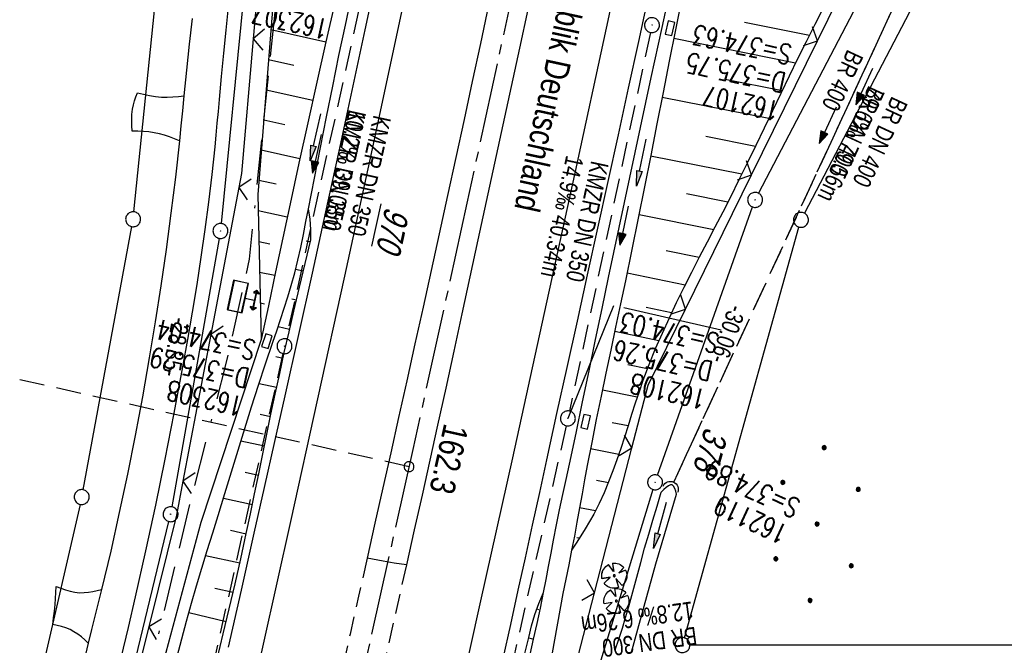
# Model space of a CAD drawing. Extents: x 510946 to 511423, y 462842 to 463807.
# Tile 16 of 33: x 511124 to 511222, y 463226 to 463289. Entities that reach past the tile are written whole.
import ezdxf

# ---------------------------------------------------------------- set-up
doc = ezdxf.new("R2010")
doc.units = 0
doc.header["$LTSCALE"] = 10
doc.header["$MEASUREMENT"] = 0
for name, pattern in [('ACAD_ISO16W100', [73, 15, -6.5, 15, -6.5, 15, -7, 1, -7]), ('ACHSE', [5.5, 4, -0.5, 0.5, -0.5]), ('AUSGEZOGEN', [0]), ('LT00', [0]), ('LT11', [0.3, 0.2, -0.1]), ('LT12', [0.4, 0.3, -0.1]), ('LT17', [0.15, 0.1, -0.05]), ('STRICHLINIE2', [0.375, 0.25, -0.125])]:
    doc.linetypes.add(name, pattern=pattern)
doc.layers.get('0').update_dxf_attribs({"linetype": 'LT00'})
for name, color, linetype in [('--EK_FBR', 1, 'LT00'), ('--EK_Halt-Pfeil', 4, 'LT00'), ('--EK_Haltung', 7, 'STRICHLINIE2'), ('--EK_Haltung-Text', 140, 'LT00'), ('--EK_Schacht-Text', 5, 'LT00'), ('--EK_ST-93-1', 30, 'LT17'), ('--EL_DFK_AB_L', 21, 'LT00'), ('--EL_DFK_AB_P', 7, 'LT00'), ('--EL_Halt-Pfeil', 4, 'LT00'), ('--EL_Haltung', 182, 'STRICHLINIE2'), ('--EL_Haltung-Text', 182, 'LT00'), ('-AX-093', 35, 'ACHSE'), ('-ST-93-1', 250, 'LT00'), ('ABSTAND', 8, 'LT00'), ('BAB-KABEL', 220, 'ACAD_ISO16W100'), ('BRD', 255, 'Continuous'), ('DFK_AB_FLNR', 7, 'Continuous'), ('DFK_AB_L', 21, 'LT00'), ('DFK_AB_P', 7, 'LT00'), ('DFK_FLUR_NR', 250, 'LT00'), ('DFK_GZPKT', 250, 'LT00'), ('DFK_KATASTER', 250, 'LT00'), ('DFK_NUTZUNG', 250, 'LT00'), ('DL', 182, 'LT12'), ('DL_PFEIL', 201, 'LT00'), ('DL_TEXT', 182, 'LT00'), ('MITTELSTREIFEN-Ü_LINIE', 250, 'LT11'), ('PFEIL', 140, 'AUSGEZOGEN'), ('V105_AFBR_BAB', 250, 'LT00'), ('V105_BAUM', 250, 'LT00'), ('V105_BOESCH', 250, 'LT00'), ('V105_BOSCHUNG', 250, 'LT00'), ('V105_EINFAHRT', 250, 'LT00'), ('V105_GRABEN', 250, 'LT00'), ('V105_KA_PRUF', 182, 'LT00'), ('V105_LD_MARK', 250, 'LT00'), ('V105_PARK_MS', 1, 'LT00'), ('V105_SINKK', 182, 'LT00'), ('V105_STROM', 80, 'LT00'), ('V105_UK_DURCH', 182, 'LT00'), ('V105_ZAUN', 40, 'LT00')]:
    doc.layers.add(name, color=color, linetype=linetype)
doc.styles.add('Beschrift', font='ARIAL.TTF')
doc.styles.add('Haltungsbeschriftung', font='ARIAL.TTF', dxfattribs={"width": 0.75})
doc.styles.add('schachtbeschriftung', font='romans.shx', dxfattribs={"width": 0.75, "height": 2})
doc.styles.get("Standard").update_dxf_attribs({"font": 'ARIAL.TTF'})

# ---------------------------------------------------------------- blocks, each defined once
blk = doc.blocks.new('SYMB7010')
at = {"color": 0, "linetype": 'ByBlock'}
for points in [[(-0.031408, 0.499213), (-0.093728, 0.49134), (-0.15457, 0.475719), (-0.212975, 0.452595), (-0.268021, 0.422333), (-0.31884, 0.385411), (-0.36463, 0.342411), (-0.40467, 0.29401), (-0.438329, 0.240973), (-0.465074, 0.184136), (-0.484486, 0.124395), (-0.496256, 0.062692), (-0.5002, 0)], [(-0.5002, 0), (-0.496256, -0.062692), (-0.484486, -0.124395), (-0.465075, -0.184136), (-0.438329, -0.240973), (-0.404671, -0.29401), (-0.36463, -0.342411), (-0.31884, -0.385411), (-0.268021, -0.422333), (-0.212975, -0.452595), (-0.154571, -0.475719), (-0.093728, -0.49134), (-0.031408, -0.499213), (0.031408, -0.499213)], [(0.5002, 0), (0.496256, 0.062692), (0.484485, 0.124395), (0.465074, 0.184136), (0.438329, 0.240973), (0.40467, 0.29401), (0.36463, 0.342411), (0.31884, 0.385411), (0.268021, 0.422333), (0.212975, 0.452595), (0.15457, 0.475719), (0.093728, 0.49134), (0.031408, 0.499213), (-0.031408, 0.499213)], [(0.031408, -0.499213), (0.093728, -0.491341), (0.15457, -0.475719), (0.212975, -0.452595), (0.268021, -0.422333), (0.31884, -0.385411), (0.36463, -0.342411), (0.404671, -0.294011), (0.438329, -0.240974), (0.465075, -0.184136), (0.484486, -0.124395), (0.496256, -0.062692), (0.500201, 0)]]:
    blk.add_lwpolyline(points, dxfattribs=at)
blk = doc.blocks.new('SYMB0003')
at = {"color": 0, "linetype": 'ByBlock'}
for p, q in [((-0.015712, 0), (0.010166, 0.012015)), ((0, -0.021257), (-0.015712, 0)), ((0.010166, 0.012015), (0, -0.021257))]:
    blk.add_line(p, q, dxfattribs=at)
for points in [[(-0.031395, 0.499013), (-0.093691, 0.491144), (-0.154509, 0.475528), (-0.21289, 0.452414), (-0.267913, 0.422164), (-0.318712, 0.385257), (-0.364484, 0.342274), (-0.404509, 0.293893), (-0.438154, 0.240877), (-0.464888, 0.184062), (-0.484292, 0.124345), (-0.496058, 0.062667), (-0.5, 0)], [(-0.5, 0), (-0.496058, -0.062667), (-0.484292, -0.124345), (-0.464888, -0.184062), (-0.438154, -0.240877), (-0.404509, -0.293893), (-0.364485, -0.342274), (-0.318712, -0.385257), (-0.267914, -0.422164), (-0.21289, -0.452414), (-0.154509, -0.475529), (-0.093691, -0.491144), (-0.031395, -0.499014), (0.031395, -0.499014)], [(0.5, 0), (0.496057, 0.062667), (0.484292, 0.124345), (0.464888, 0.184062), (0.438153, 0.240877), (0.404509, 0.293893), (0.364484, 0.342274), (0.318712, 0.385257), (0.267913, 0.422164), (0.21289, 0.452414), (0.154509, 0.475528), (0.093691, 0.491144), (0.031395, 0.499013), (-0.031395, 0.499013)], [(0.031395, -0.499014), (0.093691, -0.491144), (0.154509, -0.475529), (0.21289, -0.452414), (0.267914, -0.422164), (0.318712, -0.385257), (0.364485, -0.342274), (0.404509, -0.293893), (0.438154, -0.240877), (0.464889, -0.184062), (0.484292, -0.124345), (0.496058, -0.062667), (0.5, 0)]]:
    blk.add_lwpolyline(points, dxfattribs=at)
blk = doc.blocks.new('Pfreil3')
at = {"layer": 'PFEIL'}
blk.add_hatch(color=256, dxfattribs=at).paths.add_polyline_path([(-1.549, 0.273), (-1.549, -0.273), (0, 0)])
for p, q in [((-1.549, 0), (-4.831, 0)), ((-1.549, -0.273), (-1.549, 0.273)), ((-1.549, 0.273), (0, 0)), ((0, 0), (-1.549, -0.273))]:
    blk.add_line(p, q, dxfattribs=at)
blk = doc.blocks.new('SYMB1122')
at = {"color": 0, "linetype": 'ByBlock'}
for p, q in [((0.311075, 0.391979), (0.09863, 0.092887)), ((0.09863, 0.092887), (0.418246, 0.260377)), ((-0.475333, -0.172973), (-0.166954, -0.06134)), ((-0.166954, -0.06134), (-0.386962, -0.319059)), ((0.008901, -0.038997), (0.02494, -0.031273)), ((0.377481, -0.336756), (0.093097, -0.145464)), ((0.093097, -0.145464), (0.215406, -0.456826)), ((0.022929, -0.501191), (-0.043246, -0.49913))]:
    blk.add_line(p, q, dxfattribs=at)
for points in [[(-0.316355, 0.394287), (-0.266036, 0.429988), (-0.211684, 0.459185), (-0.154136, 0.481431), (-0.094277, 0.496382), (-0.033028, 0.50381), (0.028669, 0.503599)], [(0.028669, 0.503599), (0.089866, 0.495753), (0.149621, 0.480392), (0.207015, 0.457753), (0.261166, 0.428184), (0.31124, 0.39214)], [(-0.508141, 0.010932), (-0.503002, 0.073258), (-0.489922, 0.134413), (-0.469118, 0.19339), (-0.440931, 0.249215), (-0.405825, 0.300971)], [(-0.475728, -0.172816), (-0.494391, -0.113127), (-0.505255, -0.05154), (-0.508141, 0.010932)], [(-0.316293, 0.394214), (-0.150355, 0.155979), (-0.405806, 0.30112)], [(-0.02494, 0.031273), (-0.036039, 0.017355), (-0.04, 0)], [(-0.04, 0), (-0.036039, -0.017355), (-0.02494, -0.031273), (-0.008901, -0.038997), (0.008901, -0.038997)], [(0.008901, 0.038997), (-0.008901, 0.038997), (-0.02494, 0.031273)], [(0.04, 0), (0.036039, 0.017355), (0.02494, 0.031273), (0.008901, 0.038997)], [(0.02494, -0.031273), (0.036039, -0.017355), (0.04, 0)], [(0.418338, 0.260323), (0.450658, 0.204641), (0.475368, 0.14519), (0.492037, 0.083003), (0.500376, 0.019163), (0.500238, -0.045218), (0.491628, -0.109022), (0.474694, -0.171137), (0.449731, -0.230483), (0.417173, -0.286026), (0.377588, -0.336801)], [(-0.043246, -0.49913), (-0.108608, -0.48859), (-0.172076, -0.469745), (-0.232599, -0.442906), (-0.289176, -0.408519), (-0.340869, -0.367153), (-0.386823, -0.319492)], [(0.215414, -0.456858), (0.153338, -0.479878), (0.088821, -0.494738), (0.022929, -0.501191)]]:
    blk.add_lwpolyline(points, dxfattribs=at)
blk = doc.blocks.new('SYMB0702')
at = {"color": 0, "linetype": 'ByBlock'}
for p, q in [((0.071716, 0.203284), (0.071716, 0.146716)), ((0.1, 0.175), (-0.1, 0.175)), ((0, 0.075), (0, 0.175))]:
    blk.add_line(p, q, dxfattribs=at)
for points in [[(-0.071716, 0.203284), (-0.1, 0.175), (-0.071716, 0.146716), (-0.071716, 0.203284)], [(0.071716, 0.203284), (0.1, 0.175), (0.071716, 0.146716)], [(0.15, 0.075), (-0.15, 0.075), (-0.15, -0.075), (0.15, -0.075), (0.15, 0.075)]]:
    blk.add_lwpolyline(points, dxfattribs=at)
blk = doc.blocks.new('SYMB0024')
at = {"color": 0, "linetype": 'ByBlock'}
for p, q in [((-0.5, 0.5), (0, 0)), ((0, 0), (0.5, 0.5))]:
    blk.add_line(p, q, dxfattribs=at)
blk = doc.blocks.new('SYMB1107')
at = {"color": 0, "linetype": 'ByBlock'}
for points in [[(-0.2, 0), (-0.196157, 0.039018), (-0.184776, 0.076537), (-0.166294, 0.111114), (-0.141421, 0.141421), (-0.111114, 0.166294), (-0.076537, 0.184776), (-0.039018, 0.196157), (0, 0.2)], [(0, 0.2), (0.039018, 0.196157), (0.076537, 0.184776), (0.111114, 0.166294), (0.141421, 0.141421), (0.166294, 0.111114), (0.184776, 0.076537), (0.196157, 0.039018), (0.2, 0)]]:
    blk.add_lwpolyline(points, dxfattribs=at)
blk = doc.blocks.new('SYMB0652')
at = {"color": 0, "linetype": 'ByBlock'}
blk.add_lwpolyline([(-0.15, -0.075), (0.15, -0.075), (0.15, 0.075), (-0.15, 0.075), (-0.15, -0.075)], dxfattribs=at)
blk = doc.blocks.new('SYMB0070')
at = {"color": 0, "linetype": 'ByBlock'}
for p, q in [((-0.5, 0), (0.2, 0)), ((0.5, 0), (0.2, 0.1)), ((0.2, 0.1), (0.2, 0)), ((0.468, 0), (0.21, 0.086)), ((0.21, 0.086), (0.21, -0.086)), ((0.21, -0.086), (0.468, 0)), ((0.22, -0.072), (0.437, 0)), ((0.23, -0.058), (0.405, 0)), ((0.24, -0.045), (0.374, 0)), ((0.342, 0), (0.25, 0.031)), ((0.25, 0.031), (0.25, -0.031)), ((0.25, -0.031), (0.342, 0)), ((0.26, -0.017), (0.31, 0)), ((0.27, -0.003), (0.279, 0))]:
    blk.add_line(p, q, dxfattribs=at)
for points in [[(0.2, 0), (0.2, -0.1), (0.5, 0)], [(0.437, 0), (0.22, 0.072), (0.22, -0.072)], [(0.405, 0), (0.23, 0.058), (0.23, -0.058)], [(0.374, 0), (0.24, 0.045), (0.24, -0.045)], [(0.31, 0), (0.26, 0.017), (0.26, -0.017)], [(0.279, 0), (0.27, 0.003), (0.27, -0.003)]]:
    blk.add_lwpolyline(points, dxfattribs=at)
blk = doc.blocks.new('Ackerland7')
at = {"layer": 'DFK_NUTZUNG', "color": 0, "linetype": 'ByBlock'}
for p, q in [((-3.95, 3.628), (-3.95, 3.97)), ((-3.9, 3.99), (-3.9, 3.607)), ((-3.85, 3.601), (-3.85, 3.997)), ((-3.8, 3.99), (-3.8, 3.607)), ((-3.75, 3.628), (-3.75, 3.97)), ((3.75, 3.629), (3.75, 3.971)), ((3.8, 3.992), (3.8, 3.608)), ((3.85, 3.602), (3.85, 3.998)), ((3.9, 3.992), (3.9, 3.608)), ((3.95, 3.629), (3.95, 3.971)), ((-4, 3.928), (-4, 3.67)), ((-3.7, 3.928), (-3.7, 3.67)), ((-3.65, 3.798), (-3.65, 3.8)), ((3.7, 3.929), (3.7, 3.671)), ((4, 3.929), (4, 3.671)), ((4.05, 3.799), (4.05, 3.801)), ((-7.85, 0.129), (-7.85, -0.129)), ((-7.8, -0.171), (-7.8, 0.171)), ((-7.75, 0.192), (-7.75, -0.192)), ((-7.7, -0.198), (-7.7, 0.198)), ((-7.65, 0.192), (-7.65, -0.192)), ((-7.6, -0.171), (-7.6, 0.171)), ((-7.55, 0.129), (-7.55, -0.129)), ((-7.5, -0.001), (-7.5, 0.001)), ((-0.15, 0.129), (-0.15, -0.129)), ((-0.1, -0.171), (-0.1, 0.171)), ((-0.05, 0.192), (-0.05, -0.192)), ((0, -0.198), (0, 0.198)), ((0.05, 0.192), (0.05, -0.192)), ((0.1, -0.171), (0.1, 0.171)), ((0.15, 0.129), (0.15, -0.129)), ((0.2, -0.001), (0.2, 0.001)), ((7.55, 0.129), (7.55, -0.129)), ((7.6, -0.171), (7.6, 0.171)), ((7.65, 0.192), (7.65, -0.192)), ((7.7, -0.198), (7.7, 0.198)), ((7.75, 0.192), (7.75, -0.192)), ((7.8, -0.171), (7.8, 0.171)), ((7.85, 0.129), (7.85, -0.129)), ((7.9, -0.001), (7.9, 0.001)), ((-4, -3.671), (-4, -3.929)), ((-3.95, -3.971), (-3.95, -3.629)), ((-3.9, -3.608), (-3.9, -3.992)), ((-3.85, -3.998), (-3.85, -3.602)), ((-3.8, -3.608), (-3.8, -3.992)), ((-3.75, -3.971), (-3.75, -3.629)), ((-3.7, -3.671), (-3.7, -3.929)), ((-3.65, -3.801), (-3.65, -3.799)), ((3.7, -3.671), (3.7, -3.929)), ((3.75, -3.971), (3.75, -3.629)), ((3.8, -3.608), (3.8, -3.992)), ((3.85, -3.998), (3.85, -3.602)), ((3.9, -3.608), (3.9, -3.992)), ((3.95, -3.971), (3.95, -3.629)), ((4, -3.671), (4, -3.929)), ((4.05, -3.801), (4.05, -3.799))]:
    blk.add_line(p, q, dxfattribs=at)
for points in [[(-3.65, 3.799), (-3.67, 3.886), (-3.725, 3.955), (-3.805, 3.994), (-3.894, 3.994), (-3.975, 3.955), (-4.03, 3.886), (-4.05, 3.799), (-4.03, 3.712), (-3.975, 3.642), (-3.894, 3.604), (-3.805, 3.604), (-3.725, 3.642), (-3.67, 3.712), (-3.65, 3.799)], [(4.05, 3.8), (4.03, 3.887), (3.975, 3.956), (3.894, 3.995), (3.805, 3.995), (3.725, 3.956), (3.67, 3.887), (3.65, 3.8), (3.67, 3.713), (3.725, 3.644), (3.805, 3.605), (3.894, 3.605), (3.975, 3.644), (4.03, 3.713), (4.05, 3.8)], [(-7.5, 0), (-7.52, 0.087), (-7.575, 0.156), (-7.655, 0.195), (-7.744, 0.195), (-7.825, 0.156), (-7.88, 0.087), (-7.9, 0)], [(0.2, 0), (0.18, 0.087), (0.125, 0.156), (0.045, 0.195), (-0.044, 0.195), (-0.125, 0.156), (-0.18, 0.087), (-0.2, 0)], [(-0.2, 0), (-0.18, -0.087), (-0.125, -0.156), (-0.044, -0.195), (0.045, -0.195), (0.125, -0.156), (0.18, -0.087), (0.2, 0)], [(7.9, 0), (7.88, 0.087), (7.825, 0.156), (7.744, 0.195), (7.655, 0.195), (7.575, 0.156), (7.52, 0.087), (7.5, 0)], [(7.5, 0), (7.52, -0.087), (7.575, -0.156), (7.655, -0.195), (7.744, -0.195), (7.825, -0.156), (7.88, -0.087), (7.9, 0)], [(-7.9, 0), (-7.88, -0.087), (-7.825, -0.156), (-7.744, -0.195), (-7.655, -0.195), (-7.575, -0.156), (-7.52, -0.087), (-7.5, 0)], [(-3.65, -3.8), (-3.67, -3.713), (-3.725, -3.644), (-3.805, -3.605), (-3.894, -3.605), (-3.975, -3.644), (-4.03, -3.713), (-4.05, -3.8), (-4.03, -3.887), (-3.975, -3.956), (-3.894, -3.995), (-3.805, -3.995), (-3.725, -3.956), (-3.67, -3.887), (-3.65, -3.8)], [(4.05, -3.8), (4.03, -3.713), (3.975, -3.644), (3.894, -3.605), (3.805, -3.605), (3.725, -3.644), (3.67, -3.713), (3.65, -3.8), (3.67, -3.887), (3.725, -3.956), (3.805, -3.995), (3.894, -3.995), (3.975, -3.956), (4.03, -3.887), (4.05, -3.8)]]:
    blk.add_lwpolyline(points, dxfattribs=at)
blk = doc.blocks.new('SYMB2')
at = {"color": 0, "linetype": 'ByBlock', "flags": 128}
for points in [[(-0.031395, 0.499013), (-0.093691, 0.491144), (-0.154509, 0.475528), (-0.21289, 0.452414), (-0.267913, 0.422164), (-0.318712, 0.385257), (-0.364484, 0.342274), (-0.404509, 0.293893), (-0.438154, 0.240877), (-0.464888, 0.184062), (-0.484292, 0.124345), (-0.496058, 0.062667), (-0.5, 0)], [(-0.5, 0), (-0.496058, -0.062667), (-0.484292, -0.124345), (-0.464888, -0.184062), (-0.438154, -0.240877), (-0.404509, -0.293893), (-0.364485, -0.342274), (-0.318712, -0.385257), (-0.267914, -0.422164), (-0.21289, -0.452414), (-0.154509, -0.475529), (-0.093691, -0.491144), (-0.031395, -0.499014), (0.031395, -0.499014)], [(0.5, 0), (0.496057, 0.062667), (0.484292, 0.124345), (0.464888, 0.184062), (0.438153, 0.240877), (0.404509, 0.293893), (0.364484, 0.342274), (0.318712, 0.385257), (0.267913, 0.422164), (0.21289, 0.452414), (0.154509, 0.475528), (0.093691, 0.491144), (0.031395, 0.499013), (-0.031395, 0.499013)], [(0.031395, -0.499014), (0.093691, -0.491144), (0.154509, -0.475529), (0.21289, -0.452414), (0.267914, -0.422164), (0.318712, -0.385257), (0.364485, -0.342274), (0.404509, -0.293893), (0.438154, -0.240877), (0.464889, -0.184062), (0.484292, -0.124345), (0.496058, -0.062667), (0.5, 0)]]:
    blk.add_lwpolyline(points, dxfattribs=at)

msp = doc.modelspace()

# ---------------------------------------------------------------- linework, layer by layer
at = {"layer": '--EK_FBR'}
for points in [[(511144.624, 463225.891), (511145.909, 463231.603), (511147.195, 463237.314), (511148.231, 463241.911), (511149.266, 463246.508), (511150.297, 463251.106), (511151.668, 463257.253), (511153.029, 463263.403), (511154.381, 463269.554), (511155.707, 463275.635), (511157.024, 463281.719), (511158.332, 463287.803), (511159.634, 463293.89), (511160.56, 463298.239), (511161.484, 463302.589), (511162.406, 463306.939), (511163.328, 463311.289), (511164.251, 463315.639), (511165.083, 463319.561), (511165.916, 463323.482), (511166.747, 463327.404), (511167.575, 463331.327), (511168.4, 463335.25), (511169.22, 463339.174)], [(511186.902, 463291.969), (511185.748, 463286.642), (511184.728, 463281.96), (511183.702, 463277.279), (511182.673, 463272.599), (511181.642, 463267.92), (511180.608, 463263.241), (511179.581, 463258.596), (511178.555, 463253.951), (511177.532, 463249.306), (511176.513, 463244.659), (511175.8, 463241.39), (511175.087, 463238.121), (511174.372, 463234.852), (511173.652, 463231.585), (511172.889, 463228.159), (511172.119, 463224.734)], [(511170.704, 463290.271), (511169.883, 463286.452), (511169.062, 463282.633), (511168.242, 463278.814), (511167.419, 463274.995), (511166.592, 463271.178), (511165.76, 463267.361), (511164.949, 463263.671), (511164.132, 463259.983), (511163.313, 463256.295), (511162.491, 463252.608), (511161.668, 463248.921), (511160.881, 463245.389), (511160.093, 463241.858), (511159.305, 463238.326), (511158.515, 463234.795)], [(511174.641, 463289.835), (511173.808, 463285.986), (511172.973, 463282.137), (511172.135, 463278.289), (511171.297, 463274.441), (511170.46, 463270.593), (511169.625, 463266.744), (511168.822, 463263.027), (511168.02, 463259.309), (511167.216, 463255.592), (511166.409, 463251.876), (511165.595, 463248.161), (511164.818, 463244.651), (511164.036, 463241.143), (511163.248, 463237.636), (511162.458, 463234.129)], [(511162.458, 463234.129), (511161.236, 463234.325), (511160.112, 463234.524), (511158.515, 463234.795)]]:
    msp.add_lwpolyline(points, dxfattribs=at)
at = {"layer": '--EK_Haltung'}
for p, q in [((511222.025, 463313.239), (511189.257, 463242.394)), ((511158.5, 463293.5), (511150.392, 463256.805)), ((511186.946, 463287.547), (511178.82, 463249.562)), ((511150.066, 463255.341), (511132.725, 463178.022)), ((511178.497, 463248.098), (511161.118, 463171.467))]:
    msp.add_line(p, q, dxfattribs=at)
at = {"layer": '--EK_Schacht-Text', "flags": 128}
msp.add_lwpolyline([(511183.238, 463260.131), (511178.663, 463248.829)], dxfattribs=at)
at = {"layer": '--EK_ST-93-1', "ltscale": 2.5}
msp.add_line((511162.721, 463243.987), (511123.678, 463252.698), dxfattribs=at)
at = {"layer": '--EL_DFK_AB_L'}
for p, q in [((511151.327, 463343.763), (511143.874, 463268.376)), ((511217.643, 463309.385), (511197.798, 463271.414)), ((511187.661, 463243.127), (511197.2, 463270.043)), ((511143.67, 463266.891), (511138.93, 463239.958)), ((511187.191, 463241.703), (511170.93, 463188.487)), ((511108.427, 463113.919), (511138.624, 463238.491))]:
    msp.add_line(p, q, dxfattribs=at)
at = {"layer": '--EL_Haltung'}
for p, q in [((511222.025, 463313.239), (511189.257, 463242.394)), ((511158.5, 463293.5), (511150.392, 463256.805)), ((511186.946, 463287.547), (511178.82, 463249.562)), ((511150.066, 463255.341), (511132.725, 463178.022)), ((511178.497, 463248.098), (511161.118, 463171.467))]:
    msp.add_line(p, q, dxfattribs=at)
at = {"layer": '-AX-093', "ltscale": 0.2}
msp.add_lwpolyline([(511262.648, 463780.97), (511260.626, 463767.59), (511256.77, 463742.6), (511252.835, 463717.623), (511248.821, 463692.658), (511244.728, 463667.706), (511240.556, 463642.767), (511236.305, 463617.841), (511231.975, 463592.929), (511227.566, 463568.031), (511223.079, 463543.147), (511218.513, 463518.277), (511213.868, 463493.422), (511209.145, 463468.581), (511204.343, 463443.756), (511199.463, 463418.946), (511194.504, 463394.151), (511189.467, 463369.372), (511184.351, 463344.61), (511179.157, 463319.863), (511173.885, 463295.133), (511168.534, 463270.42), (511163.106, 463245.724), (511157.599, 463221.046)], dxfattribs=at)
at = {"layer": 'BAB-KABEL', "ltscale": 0.03, "flags": 128}
msp.add_lwpolyline([(511222.639, 463789.685), (511228.062, 463774.69), (511221.047, 463738.687), (511215.668, 463709.215), (511209.116, 463679.752), (511203.386, 463649.735), (511199.716, 463631.03), (511193.071, 463596.749), (511187.765, 463572.71), (511182.462, 463546.013), (511203.211, 463524.576), (511200.678, 463507.917), (511182.238, 463492.341), (511175.694, 463462.766), (511171.503, 463443.504), (511162.609, 463396.003), (511154.73, 463347.931), (511152.929, 463326.259), (511150.369, 463299.992), (511148.611, 463283.541), (511146.686, 463264.795), (511144.287, 463254.055), (511140.929, 463241.117), (511135.167, 463217.092), (511129.252, 463192.653), (511127.814, 463187.223), (511125.253, 463171.347), (511122.375, 463153.776), (511120.296, 463141.796), (511118.371, 463133.568), (511114.374, 463116.317), (511106.371, 463083.453), (511103.015, 463070.194), (511099.817, 463056.937), (511095.496, 463046.186), (511084.457, 463018.83), (511076.145, 462999.023), (511068.962, 462979.213), (511064.435, 462967.111), (511059.814, 462953.341), (511052.434, 462930.013), (511046.434, 462911.516), (511041.513, 462895.973), (511037.444, 462883.335)], dxfattribs=at)
at = {"layer": 'DFK_AB_L'}
for p, q in [((511151.327, 463343.763), (511143.874, 463268.376)), ((511217.643, 463309.385), (511197.798, 463271.414)), ((511187.661, 463243.127), (511197.2, 463270.043)), ((511143.67, 463266.891), (511138.93, 463239.958)), ((511187.191, 463241.703), (511170.93, 463188.487)), ((511108.427, 463113.919), (511138.624, 463238.491))]:
    msp.add_line(p, q, dxfattribs=at)
at = {"layer": 'DFK_KATASTER'}
for p, q in [((511135.117, 463269.556), (511142.133, 463337.744)), ((511222.433, 463307.775), (511202.397, 463269.415)), ((511130.017, 463241.677), (511134.904, 463268.072)), ((511190.362, 463226.812), (511201.849, 463268.027)), ((511129.712, 463240.209), (511105.838, 463136.211)), ((511310.056, 463226.099), (511190.91, 463226.09))]:
    msp.add_line(p, q, dxfattribs=at)
at = {"layer": 'DL'}
msp.add_line((511222.025, 463313.239), (511189.257, 463242.394), dxfattribs=at)
at = {"layer": 'MITTELSTREIFEN-Ü_LINIE', "flags": 128}
for points in [[(511158.515, 463234.795), (511157.659, 463230.983), (511156.801, 463227.171), (511155.941, 463223.359), (511155.083, 463219.547), (511154.225, 463215.735), (511153.371, 463211.922), (511152.521, 463208.111), (511151.673, 463204.3), (511150.825, 463200.488), (511149.976, 463196.677), (511149.124, 463192.867), (511148.266, 463189.058), (511147.203, 463184.377), (511146.13, 463179.699), (511145.05, 463175.022), (511143.965, 463170.347), (511142.875, 463165.672), (511141.062, 463157.92), (511139.243, 463150.169), (511137.419, 463142.419), (511135.58, 463134.631), (511133.738, 463126.844), (511131.891, 463119.058), (511130.899, 463114.884), (511129.905, 463110.711), (511128.907, 463106.538), (511127.904, 463102.367)], [(511162.458, 463234.129), (511161.426, 463229.557), (511160.392, 463224.986), (511159.358, 463220.415), (511158.324, 463215.844), (511157.292, 463211.272), (511156.255, 463206.67), (511155.218, 463202.067), (511154.18, 463197.465), (511153.14, 463192.864), (511152.095, 463188.263), (511151.032, 463183.606), (511149.964, 463178.95), (511148.893, 463174.295), (511147.82, 463169.641), (511146.747, 463164.986), (511145.672, 463160.322), (511144.597, 463155.658), (511143.52, 463150.994), (511142.438, 463146.332), (511141.35, 463141.671), (511139.959, 463135.759), (511138.557, 463129.85), (511137.144, 463123.944), (511135.722, 463118.04), (511134.717, 463113.891), (511133.71, 463109.743), (511132.701, 463105.596), (511131.692, 463101.448)]]:
    msp.add_lwpolyline(points, dxfattribs=at)
at = {"layer": 'V105_AFBR_BAB'}
for points in [[(511144.624, 463225.891), (511145.909, 463231.603), (511147.195, 463237.314), (511148.231, 463241.911), (511149.266, 463246.508), (511150.297, 463251.106), (511151.668, 463257.253), (511153.029, 463263.403), (511154.381, 463269.554), (511155.707, 463275.635), (511157.024, 463281.719), (511158.332, 463287.803), (511159.634, 463293.89), (511160.56, 463298.239), (511161.484, 463302.589), (511162.406, 463306.939), (511163.328, 463311.289), (511164.251, 463315.639), (511165.083, 463319.561), (511165.916, 463323.482), (511166.747, 463327.404), (511167.575, 463331.327), (511168.4, 463335.25), (511169.22, 463339.174)], [(511186.902, 463291.969), (511185.748, 463286.642), (511184.728, 463281.96), (511183.702, 463277.279), (511182.673, 463272.599), (511181.642, 463267.92), (511180.608, 463263.241), (511179.581, 463258.596), (511178.555, 463253.951), (511177.532, 463249.306), (511176.513, 463244.659), (511175.8, 463241.39), (511175.087, 463238.121), (511174.372, 463234.852), (511173.652, 463231.585), (511172.889, 463228.159), (511172.119, 463224.734)], [(511133.853, 463224.804), (511134.575, 463227.872), (511135.284, 463230.943), (511136.314, 463235.536), (511137.305, 463240.138), (511138.257, 463244.748), (511139.168, 463249.368), (511140.036, 463253.996), (511140.528, 463256.743), (511141.001, 463259.494), (511141.453, 463262.248), (511141.879, 463265.005), (511142.276, 463267.767), (511142.642, 463270.532), (511142.973, 463273.301), (511143.266, 463276.075), (511143.379, 463277.258), (511143.488, 463278.443), (511143.594, 463279.627), (511143.701, 463280.812), (511143.918, 463283.136), (511144.144, 463285.459), (511144.377, 463287.781), (511144.613, 463290.103)], [(511170.704, 463290.271), (511169.883, 463286.452), (511169.062, 463282.633), (511168.242, 463278.814), (511167.419, 463274.995), (511166.592, 463271.178), (511165.76, 463267.361), (511164.949, 463263.671), (511164.132, 463259.983), (511163.313, 463256.295), (511162.491, 463252.608), (511161.668, 463248.921), (511160.881, 463245.389), (511160.093, 463241.858), (511159.305, 463238.326), (511158.515, 463234.795)], [(511174.641, 463289.835), (511173.808, 463285.986), (511172.973, 463282.137), (511172.135, 463278.289), (511171.297, 463274.441), (511170.46, 463270.593), (511169.625, 463266.744), (511168.822, 463263.027), (511168.02, 463259.309), (511167.216, 463255.592), (511166.409, 463251.876), (511165.595, 463248.161), (511164.818, 463244.651), (511164.036, 463241.143), (511163.248, 463237.636), (511162.458, 463234.129)], [(511140.951, 463288.945), (511140.678, 463286.357), (511140.407, 463283.769), (511140.142, 463281.18), (511139.992, 463279.682), (511139.841, 463278.184), (511139.687, 463276.687), (511139.283, 463273.043), (511138.836, 463269.404), (511138.349, 463265.769), (511137.822, 463262.14), (511137.258, 463258.517), (511136.657, 463254.899), (511135.97, 463251.007), (511135.241, 463247.123), (511134.468, 463243.248), (511133.651, 463239.382), (511132.787, 463235.527), (511131.876, 463231.683), (511131.544, 463230.335), (511131.209, 463228.988), (511130.873, 463227.641), (511130.539, 463226.293), (511129.945, 463223.863)]]:
    msp.add_lwpolyline(points, dxfattribs=at)
at = {"layer": 'V105_BOESCH'}
for points in [[(511184.619, 463513.734), (511179.287, 463494.333), (511175.476, 463472.751), (511171.531, 463445.241), (511166.268, 463415.692), (511161.882, 463391.245), (511158.252, 463371.601), (511153.068, 463343.994), (511152.116, 463325.489), (511149.843, 463299.973), (511147.541, 463271.299), (511147.898, 463256.729)], [(511204.323, 463290.061), (511203.432, 463288.345), (511202.561, 463286.622), (511201.704, 463284.894), (511200.859, 463283.161), (511200.022, 463281.426), (511199.189, 463279.69), (511198.358, 463277.954), (511197.523, 463276.219), (511196.683, 463274.487), (511195.832, 463272.759), (511194.968, 463271.036), (511194.194, 463269.523), (511193.411, 463268.013), (511192.625, 463266.504), (511191.84, 463264.993), (511191.062, 463263.48), (511190.294, 463261.962), (511189.543, 463260.436), (511188.813, 463258.901), (511188.108, 463257.355), (511187.433, 463255.794), (511186.795, 463254.218), (511186.196, 463252.624), (511185.803, 463251.497), (511185.425, 463250.364), (511185.059, 463249.226), (511184.696, 463248.087), (511184.332, 463246.948), (511183.962, 463245.814), (511183.577, 463244.686), (511183.174, 463243.567), (511182.746, 463242.461), (511182.288, 463241.369), (511181.793, 463240.295), (511181.255, 463239.241), (511180.842, 463238.499), (511180.408, 463237.766), (511179.96, 463237.04), (511179.501, 463236.319), (511179.038, 463235.601)], [(511143.478, 463224.694), (511144.083, 463227.206), (511144.68, 463229.72), (511145.266, 463232.236), (511145.839, 463234.755), (511146.394, 463237.278), (511146.819, 463239.271), (511147.234, 463241.267), (511147.643, 463243.264), (511148.051, 463245.261), (511148.459, 463247.258), (511148.872, 463249.255), (511149.293, 463251.249), (511149.746, 463253.339), (511150.211, 463255.427), (511150.685, 463257.512), (511151.167, 463259.596), (511151.726, 463261.98), (511152.29, 463264.364), (511152.857, 463266.746), (511152.869, 463267.79), (511152.795, 463268.832), (511152.635, 463269.864)], [(511173.785, 463222.967), (511174.742, 463226.865), (511175.008, 463228.02), (511175.345, 463229.156), (511175.752, 463230.269), (511176.226, 463231.355)]]:
    msp.add_lwpolyline(points, dxfattribs=at)
at = {"layer": 'V105_BOSCHUNG'}
for p, q in [((511154.383, 463286.573), (511148.867, 463287.813)), ((511196.387, 463288.595), (511202.897, 463287.29)), ((511189.291, 463286.957), (511201.515, 463284.508)), ((511151.172, 463284.22), (511148.624, 463284.793)), ((511194.437, 463282.866), (511200.168, 463281.731)), ((511153.062, 463280.721), (511148.382, 463281.773)), ((511188.124, 463281.044), (511198.834, 463278.948)), ((511150.275, 463278.272), (511148.139, 463278.752)), ((511192.518, 463277.126), (511197.491, 463276.151)), ((511151.766, 463274.872), (511147.896, 463275.722)), ((511186.969, 463275.171), (511196.126, 463273.352)), ((511149.39, 463272.322), (511147.653, 463272.695)), ((511190.558, 463271.4), (511194.727, 463270.562)), ((511150.497, 463269.024), (511147.582, 463269.636)), ((511152.681, 463269.615), (511152.59, 463269.633)), ((511185.8, 463269.298), (511193.295, 463267.79)), ((511148.764, 463266.323), (511147.657, 463266.555)), ((511152.806, 463266.531), (511152.406, 463266.617)), ((511188.527, 463265.689), (511191.848, 463265.009)), ((511149.249, 463263.156), (511147.733, 463263.474)), ((511152.111, 463263.607), (511151.344, 463263.783)), ((511184.603, 463263.443), (511190.429, 463262.23)), ((511148.219, 463260.306), (511147.808, 463260.392)), ((511151.422, 463260.687), (511150.977, 463260.789)), ((511186.527, 463259.979), (511189.067, 463259.442)), ((511148.014, 463257.284), (511147.884, 463257.311)), ((511150.743, 463257.765), (511149.586, 463258.03)), ((511183.364, 463257.583), (511187.796, 463256.644)), ((511150.08, 463254.843), (511149.346, 463255.007)), ((511184.691, 463254.235), (511186.642, 463253.822)), ((511149.437, 463251.92), (511147.67, 463252.304)), ((511182.121, 463251.704), (511185.628, 463250.979)), ((511148.817, 463248.99), (511147.786, 463249.208)), ((511183.11, 463248.435), (511184.705, 463248.113)), ((511148.212, 463246.052), (511145.859, 463246.548)), ((511180.931, 463245.798), (511183.773, 463245.254)), ((511147.612, 463243.112), (511146.293, 463243.391)), ((511181.549, 463242.623), (511182.724, 463242.405)), ((511147.007, 463240.174), (511144.092, 463240.789)), ((511179.838, 463239.884), (511181.442, 463239.594)), ((511146.384, 463237.231), (511144.794, 463237.575)), ((511179.563, 463236.885), (511179.831, 463236.836)), ((511145.735, 463234.293), (511142.316, 463235.05)), ((511145.061, 463231.352), (511143.254, 463231.77)), ((511175.543, 463229.722), (511175.704, 463229.664)), ((511144.373, 463228.423), (511140.612, 463229.311)), ((511174.732, 463226.824), (511175.22, 463226.687))]:
    msp.add_line(p, q, dxfattribs=at)
at = {"layer": 'V105_EINFAHRT'}
for points in [[(511134.953, 463277.642), (511134.916, 463278.203), (511134.895, 463278.761), (511134.908, 463279.314), (511134.97, 463279.86), (511135.06, 463280.274), (511135.178, 463280.682), (511135.316, 463281.088), (511135.464, 463281.492)], [(511135.464, 463281.492), (511136.07, 463281.349), (511136.676, 463281.219), (511137.284, 463281.117), (511137.894, 463281.057), (511138.454, 463281.047), (511139.015, 463281.072), (511139.578, 463281.121), (511140.142, 463281.18)], [(511139.687, 463276.687), (511139.188, 463276.881), (511138.688, 463277.067), (511138.184, 463277.237), (511137.676, 463277.382), (511137.161, 463277.493), (511136.617, 463277.57), (511136.066, 463277.612), (511135.51, 463277.633), (511134.953, 463277.642)], [(511126.976, 463228.146), (511127.064, 463228.817), (511127.145, 463229.488), (511127.214, 463230.161), (511127.261, 463230.767), (511127.298, 463231.373), (511127.33, 463231.98)], [(511127.33, 463231.98), (511127.796, 463231.804), (511128.262, 463231.639), (511128.73, 463231.5), (511129.2, 463231.398), (511129.673, 463231.347), (511130.11, 463231.351), (511130.549, 463231.397), (511130.99, 463231.474), (511131.433, 463231.573), (511131.876, 463231.683)], [(511130.539, 463226.293), (511130.193, 463226.604), (511129.842, 463226.904), (511129.481, 463227.185), (511129.106, 463227.437), (511128.712, 463227.65), (511128.299, 463227.816), (511127.868, 463227.946), (511127.425, 463228.052), (511126.976, 463228.146)]]:
    msp.add_lwpolyline(points, dxfattribs=at)
at = {"layer": 'V105_GRABEN'}
for points in [[(511174.867, 463225.147), (511175.222, 463226.696), (511175.571, 463228.247), (511175.907, 463229.799), (511176.226, 463231.355), (511176.48, 463232.669), (511176.726, 463233.985), (511176.971, 463235.301), (511177.22, 463236.616), (511177.523, 463238.144), (511177.838, 463239.67), (511178.161, 463241.195), (511178.489, 463242.718), (511178.818, 463244.241), (511179.485, 463247.362), (511180.143, 463250.484), (511180.795, 463253.608), (511181.443, 463256.733), (511182.091, 463259.857), (511182.742, 463262.981), (511183.797, 463267.997), (511184.863, 463273.011), (511185.939, 463278.023), (511187.023, 463283.033), (511188.114, 463288.042), (511189.063, 463292.383)], [(511190.335, 463292.173), (511189.463, 463287.823), (511188.839, 463284.673), (511188.218, 463281.522), (511187.599, 463278.37), (511186.979, 463275.219), (511186.355, 463272.069), (511185.724, 463268.92), (511185.084, 463265.773), (511184.433, 463262.628), (511183.945, 463260.313), (511183.453, 463257.999), (511182.96, 463255.685), (511182.47, 463253.37), (511181.986, 463251.054), (511181.512, 463248.737), (511181.05, 463246.416), (511180.606, 463244.093), (511180.345, 463242.678), (511180.087, 463241.261), (511179.831, 463239.845), (511179.573, 463238.429), (511179.31, 463237.014), (511179.038, 463235.601), (511178.748, 463234.153), (511178.45, 463232.706), (511178.148, 463231.26)], [(511139.464, 463224.944), (511139.912, 463226.728), (511140.388, 463228.506), (511140.888, 463230.28), (511141.406, 463232.049), (511141.938, 463233.815), (511142.479, 463235.579), (511143.025, 463237.34), (511143.571, 463239.101), (511144.243, 463241.281), (511144.911, 463243.461), (511145.579, 463245.639), (511146.251, 463247.814), (511146.931, 463249.987), (511147.622, 463252.156), (511148.329, 463254.32), (511149.054, 463256.48), (511149.442, 463257.61), (511149.829, 463258.741), (511150.207, 463259.875), (511150.57, 463261.012), (511150.911, 463262.156), (511151.254, 463263.426), (511151.566, 463264.704), (511151.854, 463265.988), (511152.124, 463267.278), (511152.383, 463268.57), (511152.635, 463269.864), (511153.234, 463272.941), (511153.837, 463276.017), (511154.446, 463279.089), (511155.064, 463282.159), (511155.693, 463285.226), (511156.335, 463288.29), (511156.992, 463291.35)], [(511155.316, 463290.663), (511154.39, 463286.605), (511153.472, 463282.545), (511152.563, 463278.483), (511151.666, 463274.418), (511150.782, 463270.351), (511150.052, 463266.947), (511149.33, 463263.542), (511148.613, 463260.136), (511147.898, 463256.729), (511141.828, 463238.372), (511136.44, 463218.402)], [(511183.405, 463225.621), (511183.781, 463226.697), (511184.13, 463227.783), (511184.46, 463228.875), (511184.773, 463229.973), (511185.076, 463231.075), (511185.372, 463232.179), (511185.668, 463233.283), (511185.967, 463234.386), (511186.363, 463235.803), (511186.77, 463237.216), (511187.186, 463238.626), (511187.607, 463240.034), (511188.032, 463241.441)], [(511189.565, 463241.221), (511189.48, 463241.533), (511189.386, 463241.815), (511189.274, 463242.034), (511189.136, 463242.16), (511188.96, 463242.171), (511188.754, 463242.079), (511188.526, 463241.909), (511188.282, 463241.688), (511188.032, 463241.441)], [(511185.059, 463225.386), (511187.489, 463234.226), (511189.565, 463241.221)], [(511178.148, 463231.26), (511174.815, 463212.659)]]:
    msp.add_lwpolyline(points, dxfattribs=at)
at = {"layer": 'V105_LD_MARK'}
for points in [[(511166.738, 463216.171), (511169.944, 463230.523), (511173.125, 463244.88), (511176.282, 463259.243), (511179.416, 463273.611), (511182.527, 463287.984), (511185.042, 463299.686), (511187.541, 463311.393), (511190.025, 463323.102), (511192.491, 463334.815), (511194.941, 463346.532), (511197.372, 463358.252), (511199.785, 463369.976), (511202.179, 463381.704), (511204.554, 463393.436), (511206.908, 463405.172), (511209.242, 463416.912), (511211.554, 463428.656), (511213.453, 463438.389)], [(511192.631, 463437.79), (511190.745, 463428.273), (511188.845, 463418.758), (511186.932, 463409.246), (511185.007, 463399.737), (511183.07, 463390.23), (511181.123, 463380.725), (511179.166, 463371.222), (511177.2, 463361.721), (511174.634, 463349.382), (511172.053, 463337.047), (511169.458, 463324.714), (511166.847, 463312.385), (511164.219, 463300.059), (511161.576, 463287.737), (511158.915, 463275.418), (511156.237, 463263.104), (511153.54, 463250.793), (511150.825, 463238.486), (511148.09, 463226.184), (511145.336, 463213.886)]]:
    msp.add_lwpolyline(points, dxfattribs=at)
at = {"layer": 'V105_PARK_MS'}
msp.add_lwpolyline([(511162.458, 463234.129), (511161.236, 463234.325), (511160.112, 463234.524), (511158.515, 463234.795)], dxfattribs=at)
at = {"layer": 'V105_ZAUN'}
for p, q in [((511148.393, 463301.866), (511147.096, 463286.922)), ((511203.697, 463286.715), (511210.316, 463300.175)), ((511197.079, 463273.254), (511203.697, 463286.715)), ((511190.46, 463259.793), (511197.079, 463273.254)), ((511145.656, 463271.998), (511142.847, 463257.263)), ((511142.847, 463257.263), (511140.038, 463242.529)), ((511181.339, 463231.347), (511185.085, 463245.872)), ((511177.592, 463216.822), (511181.339, 463231.347)), ((511136.599, 463227.933), (511132.971, 463213.378))]:
    msp.add_line(p, q, dxfattribs=at)
for points in [[(511147.096, 463286.922), (511145.92, 463273.385), (511145.656, 463271.998)], [(511185.085, 463245.872), (511186.707, 463252.158), (511190.46, 463259.793)], [(511140.038, 463242.529), (511139.391, 463239.135), (511136.599, 463227.933)]]:
    msp.add_lwpolyline(points, dxfattribs=at)

# ---------------------------------------------------------------- block references
at = {"layer": '--EK_Halt-Pfeil', "yscale": 4, "zscale": 4}
for p, xscale, rotation in [((511204.733, 463278.236), 4.000000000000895, 245.1769200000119), ((511153.469, 463275.368), 4.000000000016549, 257.5402000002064), ((511184.299, 463268.155), 3.999999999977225, 257.9251299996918)]:
    msp.add_blockref('SYMB0070', p, dxfattribs=dict(at, xscale=xscale, rotation=rotation))
at = {"layer": '--EL_DFK_AB_P', "xscale": 1.500000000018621, "yscale": 1.5, "zscale": 1.5, "rotation": 264.7377099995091}
for p in [(511197.45, 463270.75), (511143.8, 463267.63), (511187.41, 463242.42), (511138.8, 463239.219)]:
    msp.add_blockref('SYMB0003', p, dxfattribs=at)
at = {"layer": '--EL_Halt-Pfeil', "yscale": 4, "zscale": 4}
for p, xscale, rotation in [((511204.733, 463278.236), 4.000000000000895, 245.1769200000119), ((511153.469, 463275.368), 4.000000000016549, 257.5402000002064), ((511184.299, 463268.155), 3.999999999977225, 257.9251299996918)]:
    msp.add_blockref('SYMB0070', p, dxfattribs=dict(at, xscale=xscale, rotation=rotation))
at = {"layer": '-ST-93-1', "rotation": 274.1956499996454}
msp.add_blockref('SYMB2', (511162.721, 463243.987), dxfattribs=at)
at = {"layer": 'DFK_AB_P', "xscale": 1.500000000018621, "yscale": 1.5, "zscale": 1.5, "rotation": 264.7377099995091}
for p in [(511197.45, 463270.75), (511143.8, 463267.63), (511187.41, 463242.42), (511138.8, 463239.219)]:
    msp.add_blockref('SYMB0003', p, dxfattribs=at)
at = {"layer": 'DFK_GZPKT', "xscale": 1.500000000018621, "yscale": 1.5, "zscale": 1.5, "rotation": 264.7377099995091}
for p in [(511135.04, 463268.809), (511202.05, 463268.75), (511129.88, 463240.939), (511190.16, 463226.09)]:
    msp.add_blockref('SYMB7010', p, dxfattribs=at)
at = {"layer": 'DFK_NUTZUNG', "rotation": 264.7376999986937}
msp.add_blockref('Ackerland7', (511203.667, 463238.231), dxfattribs=at)
at = {"layer": 'DL_PFEIL', "xscale": 4.000000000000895, "yscale": 4, "zscale": 4, "rotation": 245.1769200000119}
msp.add_blockref('SYMB0070', (511208.383, 463282.106), dxfattribs=at)
at = {"layer": 'PFEIL'}
for p, rotation in [((511152.8, 463274.666), 257.3167617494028), ((511185.534, 463272.124), 258.2334340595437), ((511187.251, 463235.773), 254.1393386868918)]:
    msp.add_blockref('Pfreil3', p, dxfattribs=dict(at, rotation=rotation))
at = {"layer": 'V105_BAUM', "xscale": 2.500000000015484, "yscale": 2.5, "zscale": 2.5, "rotation": 257.711399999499}
for p in [(511183.314, 463233.048), (511183.318, 463233.037), (511183.526, 463230.512)]:
    msp.add_blockref('SYMB1122', p, dxfattribs=at)
at = {"layer": 'V105_KA_PRUF', "xscale": 1.499999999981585, "yscale": 1.5, "zscale": 1.5, "rotation": 257.7114000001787}
for p in [(511187.103, 463288.28), (511150.23, 463256.073), (511178.663, 463248.829)]:
    msp.add_blockref('SYMB0003', p, dxfattribs=at)
at = {"layer": 'V105_SINKK', "yscale": 4.5, "zscale": 4.5}
for p, xscale, rotation in [((511188.912, 463287.965), 4.50000000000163, 257.7114000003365), ((511148.466, 463256.584), 4.500000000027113, 251.7602932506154), ((511180.45, 463248.491), 4.50000000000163, 257.7114000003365)]:
    msp.add_blockref('SYMB0652', p, dxfattribs=dict(at, xscale=xscale, rotation=rotation))
at = {"layer": 'V105_STROM', "xscale": 9.999999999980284, "yscale": 10, "zscale": 10, "rotation": 257.7114000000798}
for p in [(511145.516, 463261.067), (511145.578, 463261.043)]:
    msp.add_blockref('SYMB0702', p, dxfattribs=at)
at = {"layer": 'V105_UK_DURCH', "xscale": 4.000000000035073, "yscale": 4, "zscale": 4, "rotation": 335.903705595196}
msp.add_blockref('SYMB1107', (511188.942, 463241.713), dxfattribs=at)
at = {"layer": 'V105_ZAUN', "yscale": 2.099999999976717, "zscale": 2.1}
for p, xscale, rotation in [((511147.096, 463286.922), 2.099999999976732, 265.0368199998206), ((511203.697, 463286.715), 2.099999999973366, 63.81849999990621), ((511197.079, 463273.254), 2.099999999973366, 63.81849999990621), ((511145.656, 463271.998), 2.100000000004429, 259.2083500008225), ((511190.46, 463259.793), 2.099999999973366, 63.81849999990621), ((511142.847, 463257.263), 2.100000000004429, 259.2083500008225), ((511185.085, 463245.872), 2.099999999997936, 75.53569999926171), ((511140.038, 463242.529), 2.100000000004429, 259.2083500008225), ((511181.339, 463231.347), 2.099999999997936, 75.53569999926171), ((511136.599, 463227.933), 2.100000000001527, 256.004619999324)]:
    msp.add_blockref('SYMB0024', p, dxfattribs=dict(at, xscale=xscale, rotation=rotation))

# ---------------------------------------------------------------- texts
at = {"layer": '--EK_Haltung-Text', "style": 'Haltungsbeschriftung', "width": 0.75}
for s, rotation, p in [('79.6‰ 79.56m', -114.82308, (511208.863, 463282.309)), ('BR DN 400', -114.82308, (511211.186, 463281.234)), ('10.2‰ 39.08m', -102.4598, (511156.677, 463279.884)), ('KMZR DN 350', -102.4598, (511159.177, 463279.332)), ('14.9‰ 40.34m', -102.07487, (511178.508, 463275.286)), ('KMZR DN 350', -102.07487, (511181.012, 463274.75)), ('12.8‰ 6.26m', -172.24799, (511191.119, 463230.479)), ('BR DN 300', -172.24799, (511191.465, 463227.942))]:
    msp.add_text(s, height=1.8, rotation=rotation, dxfattribs=at).set_placement(p)
at = {"layer": '--EK_Schacht-Text', "style": 'schachtbeschriftung', "width": 0.75}
for s, rotation, p in [('162307', -192.45981, (511154.785, 463288.814)), ('S=374.63', -192.07487, (511201.25, 463286.255)), ('D=375.75', -192.07487, (511200.647, 463283.439)), ('162107', -192.07487, (511200.045, 463280.622)), ('%%US=374.03', -192.77835, (511193.954, 463257.298)), ('S=374.04', -192.64178, (511147.468, 463256.608)), ('D=375.26', -192.77835, (511193.317, 463254.489)), ('D=375.29', -192.64178, (511146.837, 463253.798)), ('162108', -192.77835, (511192.68, 463251.68)), ('162308', -192.64178, (511146.207, 463250.988)), ('S=374.89', -204.8197, (511202.137, 463240.587)), ('162119', -204.8197, (511200.928, 463237.973))]:
    msp.add_text(s, height=2, rotation=rotation, dxfattribs=at).set_placement(p)
at = {"layer": '--EL_Haltung-Text', "style": 'Haltungsbeschriftung', "width": 0.75}
for s, rotation, p in [('BR DN 400', -114.82308, (511208.863, 463282.309)), ('KMZR DN 350', -102.4598, (511156.677, 463279.884)), ('KMZR DN 350', -102.07487, (511181.012, 463274.75))]:
    msp.add_text(s, height=1.8, rotation=rotation, dxfattribs=at).set_placement(p)
at = {"layer": '-ST-93-1', "style": 'Beschrift', "width": 0.8}
msp.add_text('  162.3', height=2.5, rotation=-102.49922, dxfattribs=at).set_placement((511166.6, 463249.933))
at = {"layer": 'ABSTAND', "width": 0.75}
for s, rotation, p in [(' -30.06-', -109.51228, (511195.061, 463260.861)), (' -28.85-', -99.9818, (511139.054, 463259.583))]:
    msp.add_text(s, height=1.8, rotation=rotation, dxfattribs=at).set_placement(p)
at = {"layer": 'BRD', "insert": (511180.061, 463304.807), "char_height": 2.5, "attachment_point": 7, "rotation": 257.7847, "style": 'Beschrift'}
msp.add_mtext('{\\W0.8;Bundesrepublik Deutschland}', dxfattribs=at)
at = {"layer": 'DFK_AB_FLNR', "oblique": 13.754, "width": 0.75}
msp.add_text('%%U970', height=2.5, rotation=257.7114, dxfattribs=at).set_placement((511160.36, 463270.145))
at = {"layer": 'DFK_FLUR_NR', "oblique": 13.754, "width": 0.75}
msp.add_text('378', height=2.5, rotation=253.79882, dxfattribs=at).set_placement((511192.433, 463248.071))
at = {"layer": 'DL_TEXT', "style": 'Haltungsbeschriftung', "width": 0.75}
msp.add_text('BR 400', height=1.8, rotation=-114.82308, dxfattribs=at).set_placement((511206.734, 463285.931))

doc.saveas('drawing.dxf')
